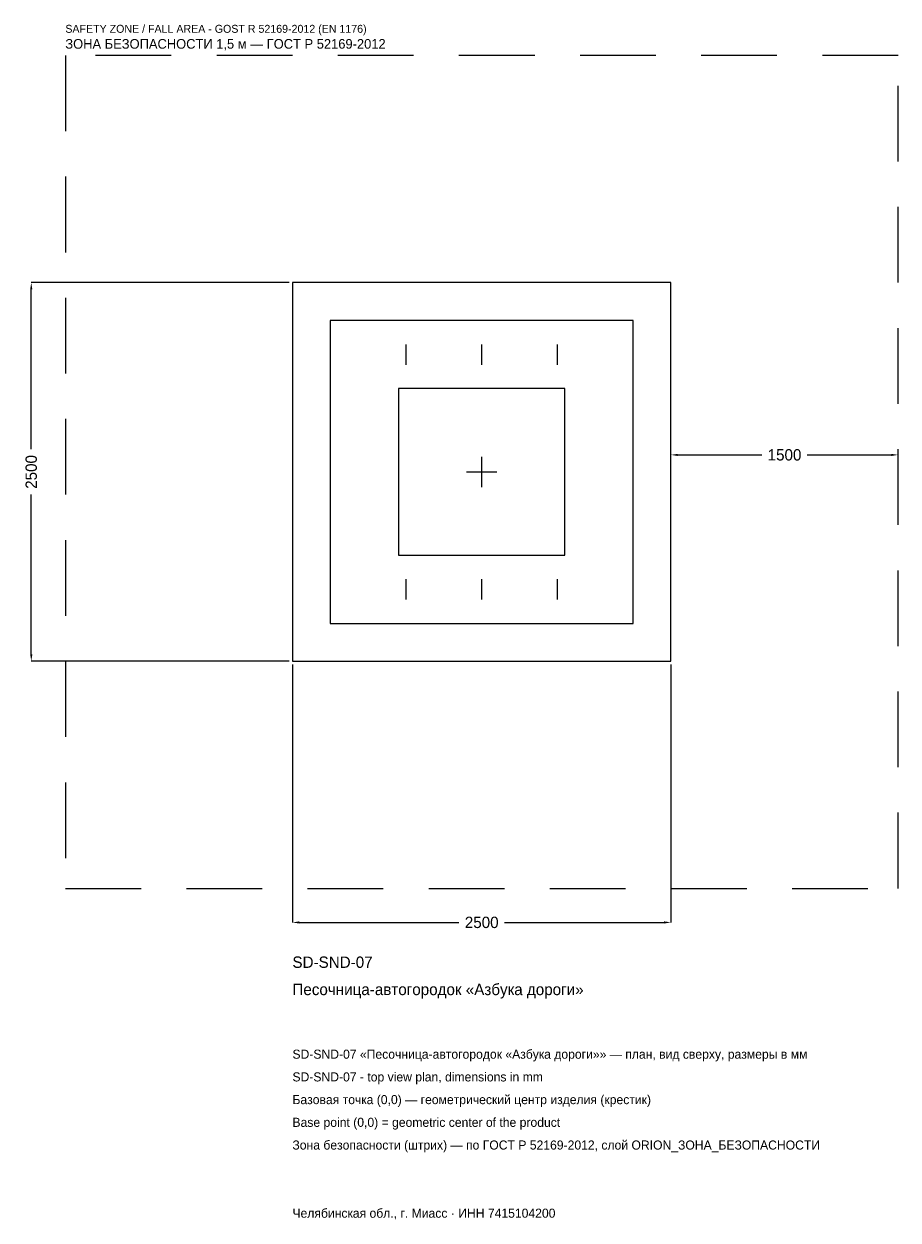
# Model space of a CAD drawing. Header units: metres. Extents: x -3024 to 2750, y -4941 to 2959.
import ezdxf

# ---------------------------------------------------------------- set-up
doc = ezdxf.new("R2010")
doc.units = ezdxf.units.M
doc.linetypes.add('DASHED', pattern=[800, 500, -300])
for name, color, linetype in [('ЗСК_ДАННЫЕ', 3, 'Continuous'), ('ЗСК_ЗОНА_БЕЗОПАСНОСТИ', 1, 'Continuous'), ('ЗСК_КОНТУР', 7, 'Continuous'), ('ЗСК_РАЗМЕРЫ', 8, 'Continuous')]:
    doc.layers.add(name, color=color, linetype=linetype)
doc.dimstyles.new('ORION', dxfattribs={"dimtxt": 75, "dimasz": 45, "dimexe": 1.25, "dimexo": 22.5, "dimtad": 1, "dimdec": 0, "dimcen": 2.5, "dimazin": 3, "dimtfac": 1, "dimtmove": 0, "dimatfit": 3})

# ---------------------------------------------------------------- blocks, each defined once
blk = doc.blocks.new('_CLOSEDFILLED')
at = {"color": 0, "linetype": 'BYBLOCK'}
blk.add_solid([(-1, 0.16), (0, 0), (-1, -0.16)], dxfattribs=at)
blk = doc.blocks.new('*D1')
for p, q in [((-1250, -1272.5), (-1250, -2975)), ((1250, -1272.5), (1250, -2975)), ((-1205, -2975), (-150, -2975)), ((150, -2975), (1205, -2975))]:
    blk.add_line(p, q)
at = {"layer": 'Defpoints'}
for p in [(-1250, -1250), (1250, -1250), (-1250, -2975)]:
    blk.add_point(p, dxfattribs=at)
at = {"layer": 'ЗСК_РАЗМЕРЫ', "xscale": 45, "yscale": 45, "rotation": 180}
blk.add_blockref('_CLOSEDFILLED', (-1250, -2975), dxfattribs=at)
at = {"layer": 'ЗСК_РАЗМЕРЫ', "xscale": 45, "yscale": 45}
blk.add_blockref('_CLOSEDFILLED', (1250, -2975), dxfattribs=at)
at = {"layer": 'ЗСК_РАЗМЕРЫ', "insert": (0, -2975), "char_height": 75, "attachment_point": 5}
blk.add_mtext('2500', dxfattribs=at)
blk = doc.blocks.new('*D2')
for p, q in [((-1272.5, 1250), (-2975, 1250)), ((-2975, 150), (-2975, 1205)), ((-2975, -1205), (-2975, -150)), ((-1272.5, -1250), (-2975, -1250))]:
    blk.add_line(p, q)
at = {"layer": 'Defpoints'}
for p in [(-1250, 1250), (-2975, -1250), (-1250, -1250)]:
    blk.add_point(p, dxfattribs=at)
at = {"layer": 'ЗСК_РАЗМЕРЫ', "xscale": 45, "yscale": 45}
for p, rotation in [((-2975, 1250), 90), ((-2975, -1250), 270)]:
    blk.add_blockref('_CLOSEDFILLED', p, dxfattribs=dict(at, rotation=rotation))
at = {"layer": 'ЗСК_РАЗМЕРЫ', "insert": (-2975, 0), "char_height": 75, "attachment_point": 5, "rotation": 90}
blk.add_mtext('2500', dxfattribs=at)
blk = doc.blocks.new('*D3')
for p, q in [((1250, 22.5), (1250, 112.5)), ((1295, 112.5), (1850, 112.5)), ((2150, 112.5), (2705, 112.5)), ((2750, 22.5), (2750, 112.5))]:
    blk.add_line(p, q)
at = {"layer": 'Defpoints'}
for p in [(1250, 112.5), (1250, 0), (2750, 0)]:
    blk.add_point(p, dxfattribs=at)
at = {"layer": 'ЗСК_РАЗМЕРЫ', "xscale": 45, "yscale": 45, "rotation": 180}
blk.add_blockref('_CLOSEDFILLED', (1250, 112.5), dxfattribs=at)
at = {"layer": 'ЗСК_РАЗМЕРЫ', "xscale": 45, "yscale": 45}
blk.add_blockref('_CLOSEDFILLED', (2750, 112.5), dxfattribs=at)
at = {"layer": 'ЗСК_РАЗМЕРЫ', "insert": (2000, 112.5), "char_height": 75, "attachment_point": 5}
blk.add_mtext('1500', dxfattribs=at)
blk = doc.blocks.new('ОРИОН SD-SND-07 Песочница-автогородок Азбука дороги')
at = {"layer": 'ЗСК_ЗОНА_БЕЗОПАСНОСТИ', "linetype": 'DASHED'}
blk.add_lwpolyline([(-2750, -2750), (2750, -2750), (2750, 2750), (-2750, 2750)], close=True, dxfattribs=at)
at = {"layer": 'ЗСК_КОНТУР'}
for p, q in [((-500, 707.5), (-500, 842.5)), ((0, 707.5), (0, 842.5)), ((500, 707.5), (500, 842.5)), ((-500, -842.5), (-500, -707.5)), ((0, -842.5), (0, -707.5)), ((500, -842.5), (500, -707.5))]:
    blk.add_line(p, q, dxfattribs=at)
for points in [[(-1250, -1250), (1250, -1250), (1250, 1250), (-1250, 1250)], [(-1000, -1000), (1000, -1000), (1000, 1000), (-1000, 1000)], [(-550, -550), (550, -550), (550, 550), (-550, 550)]]:
    blk.add_lwpolyline(points, close=True, dxfattribs=at)
at = {"layer": 'ЗСК_РАЗМЕРЫ'}
for p, q in [((0, -100), (0, 100)), ((-100, 0), (100, 0))]:
    blk.add_line(p, q, dxfattribs=at)
at = {"layer": 'ЗСК_ДАННЫЕ'}
for tag, p in [('АРТИКУЛ', (-1250, -3275)), ('НАИМЕНОВАНИЕ', (-1250, -3455))]:
    blk.add_attdef(tag, p, '', height=75, dxfattribs=at)
at = {"layer": 'ЗСК_ДАННЫЕ', "flags": 1}
for tag, p in [('ПРОИЗВОДИТЕЛЬ', (-1250, -3635)), ('ТЕЛЕФОН', (-1250, -3815)), ('САЙТ', (-1250, -4175)), ('АДРЕС', (-1250, -4355)), ('РЕКВИЗИТЫ', (-1250, -4535)), ('ГАБАРИТЫ', (-1250, -4715)), ('ЗОНА_БЕЗОПАСНОСТИ', (-1250, -4895))]:
    blk.add_attdef(tag, p, '', height=75, dxfattribs=at)
at = {"layer": 'ЗСК_ЗОНА_БЕЗОПАСНОСТИ', "color": 1}
for s, height, p in [('SAFETY ZONE / FALL AREA - GOST R 52169-2012 (EN 1176)', 52.5, (-2750, 2900)), ('ЗОНА БЕЗОПАСНОСТИ 1,5 м — ГОСТ Р 52169-2012', 63.75, (-2750, 2795))]:
    blk.add_text(s, height=height, dxfattribs=at).set_placement(p)
at = {"layer": 'ЗСК_РАЗМЕРЫ'}
dim = blk.add_linear_dim(base=(-2975, -1250), p1=(-1250, -1250), p2=(-1250, 1250), angle=90, dimstyle='ORION', dxfattribs=at)
dim.commit()
dim.dimension.update_dxf_attribs({"geometry": '*D2', "text_midpoint": (-2975, 0)})
for base, p1, p2, picture, middle in [((1250, 112.5), (1250, 0), (2750, 0), '*D3', (2000, 112.5)), ((-1250, -2975), (-1250, -1250), (1250, -1250), '*D1', (0, -2975))]:
    dim = blk.add_linear_dim(base=base, p1=p1, p2=p2, dimstyle='ORION', dxfattribs=at)
    dim.commit()
    dim.dimension.update_dxf_attribs({"geometry": picture, "text_midpoint": middle})

msp = doc.modelspace()

# ---------------------------------------------------------------- block references
msp.add_blockref('ОРИОН SD-SND-07 Песочница-автогородок Азбука дороги', (0, 0)).add_auto_attribs({'АРТИКУЛ': 'SD-SND-07', 'НАИМЕНОВАНИЕ': 'Песочница-автогородок «Азбука дороги»'})

# ---------------------------------------------------------------- texts
at = {"layer": 'ЗСК_ДАННЫЕ', "color": 3}
for s, p in [('SD-SND-07 «Песочница-автогородок «Азбука дороги»» — план, вид сверху, размеры в мм', (-1250, -3875)), ('SD-SND-07 - top view plan, dimensions in mm', (-1250, -4025)), ('Челябинская обл., г. Миасс · ИНН 7415104200', (-1250, -4925))]:
    msp.add_text(s, height=60, dxfattribs=at).set_placement(p)
at = {"layer": 'ЗСК_ДАННЫЕ', "color": 7}
for s, p in [('Базовая точка (0,0) — геометрический центр изделия (крестик)', (-1250, -4175)), ('Base point (0,0) = geometric center of the product', (-1250, -4325))]:
    msp.add_text(s, height=60, dxfattribs=at).set_placement(p)
at = {"layer": 'ЗСК_ДАННЫЕ', "color": 1}
msp.add_text('Зона безопасности (штрих) — по ГОСТ Р 52169-2012, слой ORION_ЗОНА_БЕЗОПАСНОСТИ', height=60, dxfattribs=at).set_placement((-1250, -4475))

doc.saveas('drawing.dxf')
